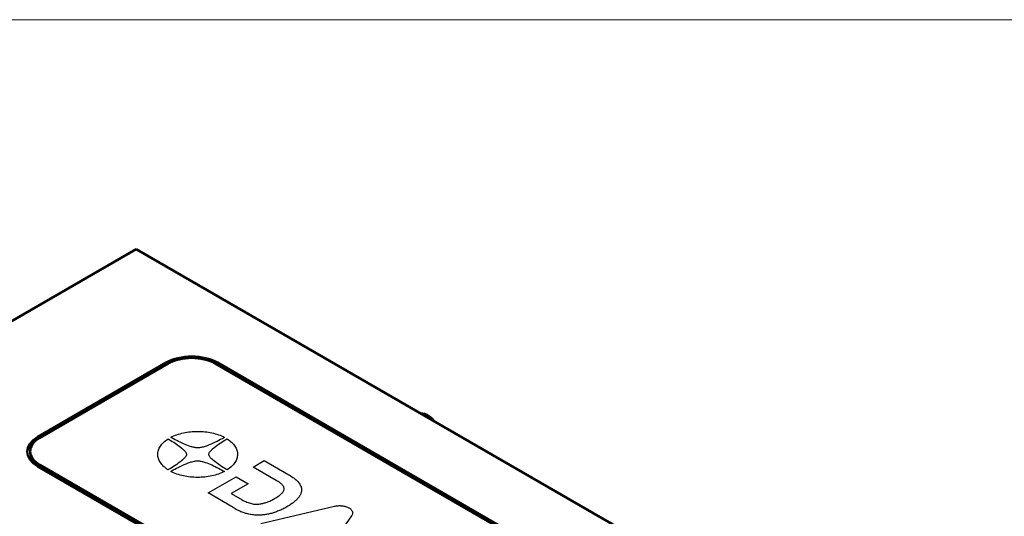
# Model space of a CAD drawing. Header units: millimetres. Extents: x 87 to 1178, y 50 to 707.
# Tile 6 of 14: x 223 to 386, y 615 to 697. Entities that reach past the tile are written whole.
import ezdxf

# ---------------------------------------------------------------- set-up
doc = ezdxf.new("R2010")
doc.units = ezdxf.units.MM
doc.layers.add('1', color=7, linetype='Continuous', true_color=0xffffff)

msp = doc.modelspace()

# ---------------------------------------------------------------- linework, layer by layer
at = {"layer": '1', "color": 251, "linetype": 'Continuous', "lineweight": 18}
msp.add_line((471.79, 697.461), (87.391, 697.461), dxfattribs=at)
at = {"layer": '1', "color": 4, "linetype": 'Continuous', "lineweight": 50}
for p, q in [((242.04, 659.569), (193.25, 631.4)), ((242.04, 659.569), (441.444, 544.443)), ((242.04, 659.569), (441.798, 544.239)), ((225.777, 628.542), (246.99, 640.789)), ((246.99, 640.463), (225.777, 628.215)), ((226.13, 628.384), (247.344, 640.632)), ((255.122, 640.632), (352.703, 584.294)), ((255.475, 640.789), (353.056, 584.451)), ((353.056, 584.125), (255.475, 640.463)), ((224.52, 626.139), (224.52, 625.766)), ((323.358, 567.305), (225.777, 623.643)), ((323.711, 567.555), (226.13, 623.894)), ((323.711, 567.182), (226.13, 623.52))]:
    msp.add_line(p, q, dxfattribs=at)
at = {"layer": '1', "color": 87, "linetype": 'Continuous', "lineweight": 25}
for p, q in [((246.99, 640.789), (246.99, 640.463)), ((255.475, 640.789), (255.475, 640.463)), ((225.777, 628.542), (225.777, 628.215)), ((247.775, 628.454), (248.013, 628.573)), ((248.002, 628.329), (247.775, 628.454)), ((248.013, 628.573), (248.263, 628.685)), ((248.263, 628.685), (248.513, 628.791)), ((248.513, 628.791), (248.779, 628.887)), ((248.779, 628.887), (249.04, 628.973)), ((249.04, 628.973), (249.312, 629.053)), ((249.312, 629.053), (249.59, 629.13)), ((249.59, 629.13), (249.867, 629.194)), ((249.867, 629.194), (250.156, 629.252)), ((250.156, 629.252), (250.439, 629.3)), ((250.439, 629.3), (250.734, 629.342)), ((250.734, 629.342), (251.028, 629.377)), ((251.028, 629.377), (251.322, 629.406)), ((251.322, 629.406), (251.616, 629.422)), ((251.616, 629.422), (251.916, 629.435)), ((251.916, 629.435), (252.216, 629.435)), ((252.216, 629.435), (252.516, 629.435)), ((252.516, 629.435), (252.815, 629.422)), ((252.815, 629.422), (253.104, 629.403)), ((253.104, 629.403), (253.404, 629.377)), ((253.404, 629.377), (253.698, 629.342)), ((253.698, 629.342), (253.987, 629.297)), ((253.987, 629.297), (254.275, 629.246)), ((254.275, 629.246), (254.564, 629.188)), ((254.564, 629.188), (254.842, 629.124)), ((254.842, 629.124), (255.114, 629.05)), ((255.114, 629.05), (255.386, 628.97)), ((255.386, 628.97), (255.652, 628.88)), ((255.652, 628.88), (255.913, 628.781)), ((255.913, 628.781), (256.163, 628.675)), ((256.163, 628.675), (256.407, 628.566)), ((256.407, 628.566), (256.651, 628.444)), ((256.651, 628.444), (256.457, 628.339)), ((245.854, 626.653), (245.937, 626.816)), ((245.937, 626.816), (246.037, 626.983)), ((246.037, 626.983), (246.148, 627.143)), ((246.148, 627.143), (246.281, 627.303)), ((246.281, 627.303), (246.42, 627.46)), ((246.42, 627.46), (246.57, 627.611)), ((246.57, 627.611), (246.736, 627.765)), ((246.736, 627.765), (246.92, 627.909)), ((246.92, 627.909), (247.108, 628.05)), ((247.108, 628.05), (247.314, 628.188)), ((247.314, 628.188), (247.536, 628.06)), ((247.536, 628.06), (247.769, 627.925)), ((247.769, 627.925), (248.002, 627.778)), ((248.235, 628.194), (248.002, 628.329)), ((248.002, 627.778), (248.246, 627.63)), ((248.485, 628.057), (248.235, 628.194)), ((248.246, 627.63), (248.48, 627.477)), ((248.48, 627.477), (248.718, 627.319)), ((248.746, 627.919), (248.485, 628.057)), ((248.718, 627.319), (248.94, 627.159)), ((249.013, 627.784), (248.746, 627.919)), ((248.94, 627.159), (249.168, 626.996)), ((249.285, 627.646), (249.013, 627.784)), ((249.168, 626.996), (249.379, 626.835)), ((249.557, 627.515), (249.285, 627.646)), ((249.379, 626.835), (249.579, 626.669)), ((249.845, 627.387), (249.557, 627.515)), ((250.123, 627.265), (249.845, 627.387)), ((250.412, 627.15), (250.123, 627.265)), ((250.695, 627.044), (250.412, 627.15)), ((250.972, 626.948), (250.695, 627.044)), ((251.111, 626.906), (250.972, 626.948)), ((251.25, 626.864), (251.111, 626.906)), ((251.383, 626.832), (251.25, 626.864)), ((251.522, 626.797), (251.383, 626.832)), ((252.949, 626.807), (252.799, 626.771)), ((253.104, 626.845), (252.949, 626.807)), ((253.265, 626.893), (253.104, 626.845)), ((253.42, 626.944), (253.265, 626.893)), ((253.587, 627.002), (253.42, 626.944)), ((253.753, 627.06), (253.587, 627.002)), ((254.087, 627.188), (253.753, 627.06)), ((254.425, 627.332), (254.087, 627.188)), ((254.758, 627.48), (254.425, 627.332)), ((255.091, 627.634), (254.758, 627.48)), ((254.892, 626.723), (255.141, 626.919)), ((255.408, 627.784), (255.091, 627.634)), ((255.141, 626.919), (255.397, 627.111)), ((255.397, 627.111), (255.658, 627.3)), ((255.702, 627.935), (255.408, 627.784)), ((255.658, 627.3), (255.924, 627.486)), ((255.985, 628.079), (255.702, 627.935)), ((255.924, 627.486), (256.185, 627.656)), ((256.235, 628.217), (255.985, 628.079)), ((256.185, 627.656), (256.435, 627.819)), ((256.457, 628.339), (256.235, 628.217)), ((256.435, 627.819), (256.674, 627.964)), ((256.674, 627.964), (256.884, 628.092)), ((256.884, 628.092), (257.073, 628.201)), ((257.073, 628.201), (257.279, 628.063)), ((257.279, 628.063), (257.467, 627.922)), ((257.467, 627.922), (257.656, 627.775)), ((257.656, 627.775), (257.823, 627.627)), ((257.823, 627.627), (257.978, 627.473)), ((257.978, 627.473), (258.117, 627.316)), ((258.117, 627.316), (258.245, 627.159)), ((258.245, 627.159), (258.361, 626.996)), ((258.361, 626.996), (258.456, 626.832)), ((258.456, 626.832), (258.544, 626.666)), ((245.615, 625.624), (245.621, 625.8)), ((245.621, 625.454), (245.615, 625.624)), ((245.621, 625.8), (245.637, 625.97)), ((245.643, 625.281), (245.621, 625.454)), ((245.637, 625.97), (245.671, 626.143)), ((245.682, 625.111), (245.643, 625.281)), ((245.671, 626.143), (245.721, 626.313)), ((245.721, 626.313), (245.782, 626.483)), ((245.782, 626.483), (245.854, 626.653)), ((249.579, 626.669), (249.762, 626.505)), ((249.762, 626.505), (249.923, 626.342)), ((249.923, 626.342), (250.001, 626.265)), ((250.001, 626.265), (250.073, 626.185)), ((250.073, 626.185), (250.128, 626.108)), ((250.173, 625.204), (250.101, 625.111)), ((250.128, 626.108), (250.189, 626.028)), ((250.228, 625.287), (250.173, 625.204)), ((250.189, 626.028), (250.239, 625.954)), ((250.284, 625.371), (250.228, 625.287)), ((250.239, 625.954), (250.284, 625.877)), ((250.284, 625.877), (250.323, 625.803)), ((250.323, 625.451), (250.284, 625.371)), ((250.323, 625.803), (250.35, 625.73)), ((250.345, 625.528), (250.323, 625.451)), ((250.367, 625.598), (250.345, 625.528)), ((250.35, 625.73), (250.362, 625.666)), ((250.362, 625.666), (250.367, 625.598)), ((251.649, 626.768), (251.522, 626.797)), ((251.783, 626.743), (251.649, 626.768)), ((251.91, 626.72), (251.783, 626.743)), ((252.038, 626.704), (251.91, 626.72)), ((252.149, 626.698), (252.038, 626.704)), ((252.266, 626.694), (252.149, 626.698)), ((252.388, 626.707), (252.266, 626.694)), ((252.521, 626.72), (252.388, 626.707)), ((252.66, 626.743), (252.521, 626.72)), ((252.799, 626.771), (252.66, 626.743)), ((254.042, 625.669), (254.059, 625.743)), ((254.042, 625.605), (254.042, 625.669)), ((254.053, 625.541), (254.042, 625.605)), ((254.081, 625.467), (254.053, 625.541)), ((254.059, 625.743), (254.081, 625.819)), ((254.081, 625.819), (254.12, 625.9)), ((254.12, 625.393), (254.081, 625.467)), ((254.12, 625.9), (254.17, 625.98)), ((254.164, 625.316), (254.12, 625.393)), ((254.214, 625.243), (254.164, 625.316)), ((254.17, 625.98), (254.231, 626.066)), ((254.275, 625.162), (254.214, 625.243)), ((254.231, 626.066), (254.303, 626.153)), ((254.303, 626.153), (254.386, 626.246)), ((254.386, 626.246), (254.47, 626.339)), ((254.47, 626.339), (254.57, 626.435)), ((254.57, 626.435), (254.669, 626.531)), ((254.669, 626.531), (254.892, 626.723)), ((258.544, 626.666), (258.622, 626.499)), ((258.622, 626.499), (258.683, 626.329)), ((258.683, 626.329), (258.728, 626.156)), ((258.728, 626.156), (258.766, 625.986)), ((258.761, 625.297), (258.733, 625.127)), ((258.783, 625.47), (258.761, 625.297)), ((258.766, 625.986), (258.783, 625.816)), ((258.783, 625.816), (258.789, 625.64)), ((258.789, 625.64), (258.783, 625.47)), ((226.13, 623.894), (226.13, 623.52)), ((245.721, 624.941), (245.682, 625.111)), ((245.782, 624.771), (245.721, 624.941)), ((245.859, 624.605), (245.782, 624.771)), ((245.948, 624.438), (245.859, 624.605)), ((246.048, 624.271), (245.948, 624.438)), ((246.159, 624.111), (246.048, 624.271)), ((246.287, 623.954), (246.159, 624.111)), ((246.431, 623.794), (246.287, 623.954)), ((246.581, 623.643), (246.431, 623.794)), ((246.753, 623.493), (246.581, 623.643)), ((248.213, 623.611), (247.969, 623.451)), ((248.48, 623.784), (248.213, 623.611)), ((248.741, 623.967), (248.48, 623.784)), ((249.007, 624.159), (248.741, 623.967)), ((248.996, 623.486), (249.312, 623.637)), ((249.262, 624.352), (249.007, 624.159)), ((249.507, 624.544), (249.262, 624.352)), ((249.312, 623.637), (249.645, 623.791)), ((249.734, 624.739), (249.507, 624.544)), ((249.645, 623.791), (249.979, 623.938)), ((249.834, 624.835), (249.734, 624.739)), ((249.934, 624.932), (249.834, 624.835)), ((250.023, 625.021), (249.934, 624.932)), ((249.979, 623.938), (250.312, 624.079)), ((250.101, 625.111), (250.023, 625.021)), ((250.312, 624.079), (250.65, 624.21)), ((250.65, 624.21), (250.817, 624.268)), ((250.817, 624.268), (250.983, 624.326)), ((250.983, 624.326), (251.144, 624.374)), ((251.144, 624.374), (251.3, 624.419)), ((251.3, 624.419), (251.455, 624.464)), ((251.455, 624.464), (251.6, 624.496)), ((251.6, 624.496), (251.744, 624.528)), ((251.744, 624.528), (251.883, 624.55)), ((251.883, 624.55), (252.016, 624.563)), ((252.016, 624.563), (252.144, 624.573)), ((252.144, 624.573), (252.255, 624.573)), ((252.255, 624.573), (252.366, 624.566)), ((252.366, 624.566), (252.493, 624.55)), ((252.493, 624.55), (252.621, 624.528)), ((252.621, 624.528), (252.754, 624.502)), ((252.754, 624.502), (252.882, 624.473)), ((252.882, 624.473), (253.021, 624.438)), ((253.021, 624.438), (253.159, 624.403)), ((253.159, 624.403), (253.293, 624.364)), ((253.293, 624.364), (253.432, 624.316)), ((253.432, 624.316), (253.715, 624.223)), ((253.715, 624.223), (253.998, 624.118)), ((253.998, 624.118), (254.281, 624.005)), ((254.336, 625.082), (254.275, 625.162)), ((254.281, 624.005), (254.564, 623.88)), ((254.403, 625.005), (254.336, 625.082)), ((254.481, 624.922), (254.403, 625.005)), ((254.647, 624.762), (254.481, 624.922)), ((254.564, 623.88), (254.842, 623.752)), ((254.83, 624.598), (254.647, 624.762)), ((255.025, 624.435), (254.83, 624.598)), ((254.842, 623.752), (255.125, 623.621)), ((255.241, 624.271), (255.025, 624.435)), ((255.125, 623.621), (255.391, 623.486)), ((255.458, 624.108), (255.241, 624.271)), ((255.691, 623.948), (255.458, 624.108)), ((255.924, 623.794), (255.691, 623.948)), ((256.163, 623.637), (255.924, 623.794)), ((256.396, 623.489), (256.163, 623.637)), ((257.834, 623.659), (257.667, 623.505)), ((257.984, 623.81), (257.834, 623.659)), ((258.122, 623.967), (257.984, 623.81)), ((258.256, 624.127), (258.122, 623.967)), ((258.367, 624.287), (258.256, 624.127)), ((258.467, 624.454), (258.367, 624.287)), ((258.55, 624.618), (258.467, 624.454)), ((258.622, 624.787), (258.55, 624.618)), ((258.683, 624.957), (258.622, 624.787)), ((258.733, 625.127), (258.683, 624.957)), ((261.364, 623.544), (263.213, 624.611)), ((263.213, 624.611), (267.277, 622.265)), ((246.931, 623.345), (246.753, 623.493)), ((247.125, 623.207), (246.931, 623.345)), ((247.336, 623.066), (247.125, 623.207)), ((247.514, 623.175), (247.336, 623.066)), ((247.73, 623.307), (247.514, 623.175)), ((247.969, 623.451), (247.73, 623.307)), ((247.758, 622.823), (247.941, 622.928)), ((247.997, 622.704), (247.758, 622.823)), ((247.941, 622.928), (248.169, 623.053)), ((248.235, 622.592), (247.997, 622.704)), ((248.169, 623.053), (248.419, 623.191)), ((248.496, 622.486), (248.235, 622.592)), ((248.419, 623.191), (248.696, 623.332)), ((248.752, 622.39), (248.496, 622.486)), ((248.696, 623.332), (248.996, 623.486)), ((249.018, 622.3), (248.752, 622.39)), ((249.29, 622.22), (249.018, 622.3)), ((249.562, 622.146), (249.29, 622.22)), ((249.845, 622.079), (249.562, 622.146)), ((250.128, 622.025), (249.845, 622.079)), ((250.417, 621.973), (250.128, 622.025)), ((250.706, 621.928), (250.417, 621.973)), ((251, 621.893), (250.706, 621.928)), ((253.67, 621.928), (253.376, 621.893)), ((253.959, 621.967), (253.67, 621.928)), ((253.931, 619.252), (258.567, 621.928)), ((254.248, 622.018), (253.959, 621.967)), ((254.536, 622.076), (254.248, 622.018)), ((254.814, 622.14), (254.536, 622.076)), ((255.091, 622.217), (254.814, 622.14)), ((255.363, 622.297), (255.091, 622.217)), ((255.624, 622.384), (255.363, 622.297)), ((255.391, 623.486), (255.663, 623.348)), ((255.891, 622.48), (255.624, 622.384)), ((255.663, 623.348), (255.913, 623.21)), ((256.146, 622.582), (255.891, 622.48)), ((255.913, 623.21), (256.168, 623.076)), ((256.385, 622.694), (256.146, 622.582)), ((256.168, 623.076), (256.402, 622.941)), ((256.624, 622.813), (256.385, 622.694)), ((256.635, 623.345), (256.396, 623.489)), ((256.402, 622.941), (256.624, 622.813)), ((256.868, 623.21), (256.635, 623.345)), ((257.084, 623.079), (256.868, 623.21)), ((257.295, 623.22), (257.084, 623.079)), ((257.484, 623.361), (257.295, 623.22)), ((257.667, 623.505), (257.484, 623.361)), ((258.567, 621.928), (260.543, 620.787)), ((265.206, 621.326), (261.364, 623.544)), ((267.277, 622.265), (267.515, 622.121)), ((267.515, 622.121), (267.738, 621.98)), ((267.738, 621.98), (267.948, 621.839)), ((251.3, 621.868), (251, 621.893)), ((251.594, 621.845), (251.3, 621.868)), ((251.888, 621.835), (251.594, 621.845)), ((252.188, 621.829), (251.888, 621.835)), ((252.488, 621.835), (252.188, 621.829)), ((252.782, 621.845), (252.488, 621.835)), ((253.082, 621.864), (252.782, 621.845)), ((253.376, 621.893), (253.082, 621.864)), ((260.543, 620.787), (257.756, 619.178)), ((265.373, 621.23), (265.206, 621.326)), ((265.523, 621.137), (265.373, 621.23)), ((265.656, 621.047), (265.523, 621.137)), ((265.783, 620.954), (265.656, 621.047)), ((265.9, 620.861), (265.783, 620.954)), ((266.011, 620.771), (265.9, 620.861)), ((266.105, 620.685), (266.011, 620.771)), ((266.194, 620.595), (266.105, 620.685)), ((266.272, 620.505), (266.194, 620.595)), ((266.333, 620.419), (266.272, 620.505)), ((266.389, 620.329), (266.333, 620.419)), ((266.427, 620.243), (266.389, 620.329)), ((267.948, 621.839), (268.137, 621.698)), ((268.137, 621.698), (268.315, 621.557)), ((268.315, 621.557), (268.481, 621.416)), ((268.481, 621.416), (268.631, 621.278)), ((268.631, 621.278), (268.765, 621.137)), ((268.765, 621.137), (268.887, 621.002)), ((268.887, 621.002), (268.992, 620.864)), ((268.992, 620.864), (269.087, 620.727)), ((269.087, 620.727), (269.17, 620.595)), ((269.17, 620.595), (269.236, 620.461)), ((269.236, 620.461), (269.292, 620.326)), ((269.292, 620.326), (269.336, 620.198)), ((258.056, 616.832), (253.931, 619.252)), ((257.756, 619.178), (259.549, 618.143)), ((265.45, 618.653), (265.6, 618.759)), ((265.6, 618.759), (265.739, 618.858)), ((265.739, 618.858), (265.867, 618.957)), ((265.867, 618.957), (265.983, 619.057)), ((265.983, 619.057), (266.083, 619.153)), ((266.083, 619.153), (266.172, 619.249)), ((266.172, 619.249), (266.255, 619.342)), ((266.255, 619.342), (266.322, 619.438)), ((266.322, 619.438), (266.377, 619.528)), ((266.377, 619.528), (266.422, 619.618)), ((266.422, 619.618), (266.461, 619.711)), ((266.461, 620.153), (266.427, 620.243)), ((266.483, 620.063), (266.461, 620.153)), ((266.461, 619.711), (266.483, 619.8)), ((266.494, 619.98), (266.483, 620.063)), ((266.483, 619.8), (266.494, 619.89)), ((266.494, 619.89), (266.494, 619.98)), ((269.031, 618.72), (268.964, 618.624)), ((269.092, 618.819), (269.031, 618.72)), ((269.148, 618.916), (269.092, 618.819)), ((269.198, 619.015), (269.148, 618.916)), ((269.242, 619.111), (269.198, 619.015)), ((269.281, 619.211), (269.242, 619.111)), ((269.314, 619.307), (269.281, 619.211)), ((269.336, 619.403), (269.314, 619.307)), ((269.336, 620.198), (269.364, 620.066)), ((269.359, 619.499), (269.336, 619.403)), ((269.381, 619.595), (269.359, 619.499)), ((269.364, 620.066), (269.381, 619.973)), ((269.381, 619.973), (269.386, 619.88)), ((269.386, 619.688), (269.381, 619.595)), ((269.386, 619.88), (269.386, 619.784)), ((269.386, 619.784), (269.386, 619.688)), ((259.549, 618.143), (259.755, 618.031)), ((259.755, 618.031), (259.96, 617.925)), ((259.96, 617.925), (260.154, 617.832)), ((260.154, 617.832), (260.349, 617.746)), ((260.349, 617.746), (260.537, 617.669)), ((260.537, 617.669), (260.726, 617.605)), ((260.726, 617.605), (260.915, 617.547)), ((260.915, 617.547), (261.098, 617.499)), ((261.098, 617.499), (261.287, 617.461)), ((261.287, 617.461), (261.459, 617.432)), ((261.459, 617.432), (261.553, 617.422)), ((261.553, 617.422), (261.642, 617.416)), ((261.642, 617.416), (261.736, 617.406)), ((261.736, 617.406), (261.82, 617.403)), ((261.82, 617.403), (261.909, 617.403)), ((261.909, 617.403), (261.997, 617.403)), ((261.997, 617.403), (262.092, 617.406)), ((262.092, 617.406), (262.181, 617.412)), ((262.181, 617.412), (262.358, 617.432)), ((262.358, 617.432), (262.536, 617.457)), ((262.536, 617.457), (262.675, 617.48)), ((262.664, 614.191), (274.816, 617.066)), ((262.675, 617.48), (262.819, 617.505)), ((262.819, 617.505), (262.958, 617.534)), ((262.958, 617.534), (263.097, 617.569)), ((263.097, 617.569), (263.241, 617.608)), ((263.241, 617.608), (263.391, 617.65)), ((263.391, 617.65), (263.535, 617.694)), ((263.535, 617.694), (263.679, 617.746)), ((263.679, 617.746), (263.829, 617.8)), ((263.829, 617.8), (263.979, 617.861)), ((263.979, 617.861), (264.135, 617.925)), ((264.135, 617.925), (264.285, 617.993)), ((264.285, 617.993), (264.446, 618.073)), ((264.446, 618.073), (264.607, 618.153)), ((264.607, 618.153), (264.768, 618.239)), ((264.768, 618.239), (264.934, 618.336)), ((264.934, 618.336), (265.117, 618.441)), ((265.117, 618.441), (265.295, 618.55)), ((265.295, 618.55), (265.45, 618.653)), ((267.116, 617.057), (266.949, 616.961)), ((267.271, 617.153), (267.116, 617.057)), ((267.421, 617.252), (267.271, 617.153)), ((267.565, 617.348), (267.421, 617.252)), ((267.71, 617.444), (267.565, 617.348)), ((267.843, 617.541), (267.71, 617.444)), ((267.971, 617.64), (267.843, 617.541)), ((268.098, 617.739), (267.971, 617.64)), ((268.22, 617.836), (268.098, 617.739)), ((268.326, 617.935), (268.22, 617.836)), ((268.443, 618.034), (268.326, 617.935)), ((268.542, 618.13), (268.443, 618.034)), ((268.637, 618.23), (268.542, 618.13)), ((268.731, 618.329), (268.637, 618.23)), ((268.815, 618.428), (268.731, 618.329)), ((268.892, 618.525), (268.815, 618.428)), ((268.964, 618.624), (268.892, 618.525)), ((274.816, 617.066), (274.965, 617.095)), ((274.965, 617.095), (275.121, 617.121)), ((275.121, 617.121), (275.276, 617.14)), ((275.276, 617.14), (275.432, 617.153)), ((275.432, 617.153), (275.593, 617.162)), ((275.593, 617.162), (275.748, 617.162)), ((275.748, 617.162), (275.904, 617.156)), ((275.904, 617.156), (276.065, 617.146)), ((276.065, 617.146), (276.22, 617.127)), ((276.22, 617.127), (276.376, 617.102)), ((276.376, 617.102), (276.525, 617.066)), ((276.525, 617.066), (276.675, 617.031)), ((258.583, 616.528), (258.056, 616.832)), ((258.772, 616.425), (258.583, 616.528)), ((258.966, 616.332), (258.772, 616.425)), ((259.155, 616.243), (258.966, 616.332)), ((259.344, 616.159), (259.155, 616.243)), ((259.538, 616.086), (259.344, 616.159)), ((259.727, 616.015), (259.538, 616.086)), ((259.91, 615.948), (259.727, 616.015)), ((260.104, 615.887), (259.91, 615.948)), ((260.293, 615.836), (260.104, 615.887)), ((260.482, 615.784), (260.293, 615.836)), ((260.676, 615.743), (260.482, 615.784)), ((260.865, 615.704), (260.676, 615.743)), ((261.054, 615.672), (260.865, 615.704)), ((261.248, 615.643), (261.054, 615.672)), ((261.448, 615.624), (261.248, 615.643)), ((261.642, 615.608), (261.448, 615.624)), ((261.803, 615.598), (261.642, 615.608)), ((261.958, 615.592), (261.803, 615.598)), ((262.119, 615.589), (261.958, 615.592)), ((262.286, 615.589), (262.119, 615.589)), ((262.447, 615.592), (262.286, 615.589)), ((262.602, 615.598), (262.447, 615.592)), ((262.769, 615.611), (262.602, 615.598)), ((262.93, 615.621), (262.769, 615.611)), ((263.097, 615.64), (262.93, 615.621)), ((263.263, 615.659), (263.097, 615.64)), ((263.424, 615.682), (263.263, 615.659)), ((263.591, 615.707), (263.424, 615.682)), ((263.752, 615.736), (263.591, 615.707)), ((263.924, 615.771), (263.752, 615.736)), ((264.085, 615.807), (263.924, 615.771)), ((264.251, 615.845), (264.085, 615.807)), ((264.418, 615.89), (264.251, 615.845)), ((264.59, 615.938), (264.418, 615.89)), ((264.751, 615.986), (264.59, 615.938)), ((264.923, 616.041), (264.751, 615.986)), ((265.089, 616.098), (264.923, 616.041)), ((265.25, 616.159), (265.089, 616.098)), ((265.428, 616.223), (265.25, 616.159)), ((265.589, 616.291), (265.428, 616.223)), ((265.761, 616.364), (265.589, 616.291)), ((265.933, 616.438), (265.761, 616.364)), ((266.1, 616.515), (265.933, 616.438)), ((266.266, 616.598), (266.1, 616.515)), ((266.438, 616.685), (266.266, 616.598)), ((266.611, 616.771), (266.438, 616.685)), ((266.777, 616.861), (266.611, 616.771)), ((266.949, 616.961), (266.777, 616.861)), ((277.658, 615.47), (272.639, 608.432)), ((276.675, 617.031), (276.814, 616.983)), ((276.814, 616.983), (276.958, 616.932)), ((276.958, 616.932), (277.086, 616.871)), ((277.086, 616.871), (277.214, 616.803)), ((277.214, 616.803), (277.325, 616.733)), ((277.325, 616.733), (277.425, 616.662)), ((277.425, 616.662), (277.514, 616.586)), ((277.514, 616.586), (277.591, 616.509)), ((277.591, 616.509), (277.658, 616.425)), ((277.658, 616.425), (277.708, 616.345)), ((277.708, 615.557), (277.658, 615.47)), ((277.708, 616.345), (277.758, 616.259)), ((277.747, 615.643), (277.708, 615.557)), ((277.78, 615.733), (277.747, 615.643)), ((277.758, 616.259), (277.786, 616.172)), ((277.808, 615.819), (277.78, 615.733)), ((277.786, 616.172), (277.802, 616.086)), ((277.802, 616.086), (277.813, 615.996)), ((277.819, 615.909), (277.808, 615.819)), ((277.813, 615.996), (277.819, 615.909))]:
    msp.add_line(p, q, dxfattribs=at)
at = {"layer": '1', "color": 4, "linetype": 'Continuous', "lineweight": 50}
for centre, major_axis, start_param, end_param in [((251.233, 638.34), (6, 0), 0.7853982, 2.3561945), ((251.233, 638.386), (-5.5, 0), 3.9269908, 5.4977871), ((251.233, 638.013), (-6, 0), 5.3637295, 5.4977871), ((251.233, 638.013), (-6, 0), 3.9269908, 4.0610485), ((230.02, 626.092), (6, 0), 2.3561945, 3.9269908), ((230.02, 625.766), (-6, 0), 5.4977871, 6.2360369), ((230.02, 626.139), (-5.5, 0), 5.4977871, 7.0685835), ((230.02, 625.766), (5.5, 0), 3.1415927, 3.9269908)]:
    msp.add_ellipse(centre, major_axis=major_axis, ratio=0.57735, start_param=start_param, end_param=end_param, dxfattribs=at)
msp.add_open_spline([(291.335, 631.125), (291.3, 631.173), (291.093, 631.445), (290.676, 631.861), (290.042, 632.237), (289.523, 632.376), (289.226, 632.393), (289.15, 632.393)], degree=3, knots=[0, 0, 0, 0, 0.0656355, 0.3754793, 0.6552602, 0.9118857, 1, 1, 1, 1], dxfattribs=at)

doc.saveas('drawing.dxf')
